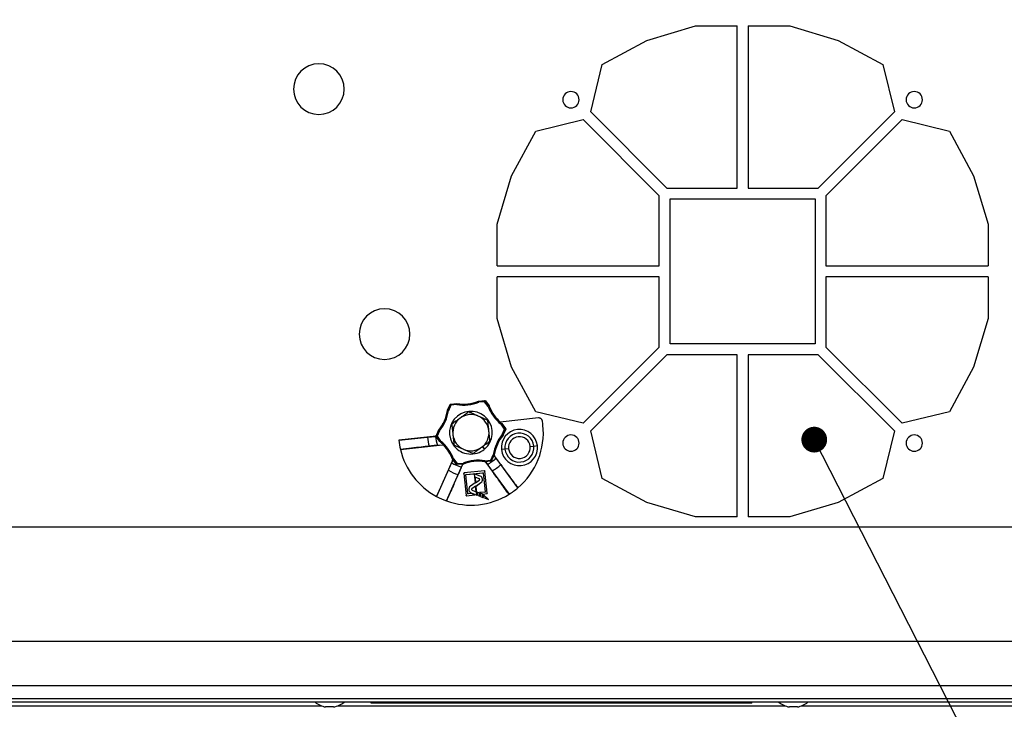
# Model space of a CAD drawing. Header units: millimetres. Extents: x 0 to 1956, y 0 to 1511.
# Tile 5 of 56: x 716 to 987, y 269 to 459. Entities that reach past the tile are written whole.
import ezdxf

# ---------------------------------------------------------------- set-up
doc = ezdxf.new("R2010")
doc.units = ezdxf.units.MM
doc.header["$LTSCALE"] = 7
doc.layers.add('DIMENSIONS', color=140, linetype='Continuous', lineweight=25)
doc.styles.add('SLDTEXTSTYLE0', font='TXT', dxfattribs={"width": 0.7})
doc.dimstyles.new('SLDDIMSTYLE1', dxfattribs={"dimtxt": 15.106055, "dimasz": 23.114, "dimexe": 0, "dimexo": 0.0625, "dimgap": 3.776514, "dimtad": 0, "dimtih": 1, "dimtoh": 1, "dimdec": 1, "dimrnd": 1e-09, "dimzin": 12, "dimdsep": 46, "dimtxsty": 'SLDTEXTSTYLE0', "dimsah": 1, "dimcen": 0.09, "dimadec": 0, "dimazin": 3, "dimtfac": 1, "dimtdec": 1, "dimtofl": 0, "dimtmove": 0, "dimatfit": 3, "dimfxl": 0, "dimfrac": 2, "dimtolj": 1, "dimtzin": 12, "dimarcsym": 0})
doc.dimstyles.new('SLDDIMSTYLE3', dxfattribs={"dimtxt": 0.18, "dimasz": 7.112, "dimexe": 0, "dimexo": 0.0625, "dimgap": 0, "dimtad": 0, "dimtih": 1, "dimtoh": 1, "dimdec": 0, "dimrnd": 1e-09, "dimzin": 0, "dimdsep": 46, "dimtxsty": 'Standard', "dimblk1": 'DOT', "dimblk2": 'DOT', "dimsah": 1, "dimcen": 0.09, "dimadec": 0, "dimazin": 0, "dimtfac": 7.112, "dimtdec": 0, "dimtofl": 0, "dimtmove": 0, "dimatfit": 3, "dimldrblk": 'DOT', "dimfxl": 0, "dimfrac": 2, "dimtolj": 1, "dimtzin": 0, "dimarcsym": 0})

# ---------------------------------------------------------------- blocks, each defined once
blk = doc.blocks.new('_D_5')
at = {"layer": 'DIMENSIONS'}
for p, q in [((839.05, 688.18), (392.81, 688.18)), ((415.04, 688.18), (415.04, 492.44)), ((386.31, 465.05), (381.24, 465.05)), ((381.24, 465.05), (381.24, 441.04)), ((443.77, 465.05), (448.84, 465.05)), ((448.84, 465.05), (448.84, 441.04)), ((381.24, 441.04), (386.31, 441.04)), ((448.84, 441.04), (443.77, 441.04)), ((415.04, 269.48), (415.04, 437.66)), ((565.18, 269.48), (392.81, 269.48))]:
    blk.add_line(p, q, dxfattribs=at)
for points in [[(415.04, 688.18), (411.48, 665.07), (418.6, 665.07)], [(415.04, 269.48), (418.6, 292.6), (411.48, 292.6)]]:
    blk.add_solid(points, dxfattribs=at)
at = {"layer": 'DIMENSIONS', "char_height": 14.817, "attachment_point": 1, "style": 'SLDTEXTSTYLE0'}
for s, insert in [('418.7', (386.31, 487.53)), ('16.48', (386.31, 460.14))]:
    blk.add_mtext(s, dxfattribs=dict(at, insert=insert))
blk = doc.blocks.new('_Dot')
at = {"color": 0, "linetype": 'ByBlock', "lineweight": -2}
blk.add_line((-0.5, 0), (-1, 0), dxfattribs=at)
at = {"color": 0, "linetype": 'ByBlock', "const_width": 0.5}
blk.add_lwpolyline([(-0.25, 0, 1), (0.25, 0, 1)], format="xyb", close=True, dxfattribs=at)

msp = doc.modelspace()

# ---------------------------------------------------------------- linework, layer by layer
for p, q in [((888.76, 453.13), (902.17, 457.15)), ((902.17, 457.15), (913.67, 457.15)), ((913.67, 412.38), (913.67, 457.15)), ((916.67, 457.15), (928.16, 457.15)), ((916.67, 457.15), (916.67, 412.38)), ((928.16, 457.15), (941.57, 453.13)), ((876.44, 446.49), (888.76, 453.13)), ((941.57, 453.13), (953.9, 446.49)), ((873.27, 433.4), (876.44, 446.49)), ((953.9, 446.49), (957.06, 433.4)), ((873.27, 433.4), (894.29, 412.38)), ((936.05, 412.38), (957.06, 433.4)), ((858.06, 428.11), (871.15, 431.28)), ((892.17, 410.26), (871.15, 431.28)), ((959.18, 431.28), (938.17, 410.26)), ((959.18, 431.28), (972.27, 428.11)), ((851.42, 415.79), (858.06, 428.11)), ((972.27, 428.11), (978.91, 415.79)), ((847.4, 402.38), (851.42, 415.79)), ((978.91, 415.79), (982.93, 402.38)), ((894.29, 412.38), (913.67, 412.38)), ((916.67, 412.38), (936.05, 412.38)), ((892.17, 390.88), (892.17, 410.26)), ((895.17, 409.38), (935.17, 409.38)), ((895.17, 369.38), (895.17, 409.38)), ((935.17, 409.38), (935.17, 369.38)), ((938.17, 410.26), (938.17, 390.88)), ((847.4, 390.88), (847.4, 402.38)), ((982.93, 402.38), (982.93, 390.88)), ((847.4, 390.88), (892.17, 390.88)), ((938.17, 390.88), (982.93, 390.88)), ((892.17, 387.88), (847.4, 387.88)), ((847.4, 376.39), (847.4, 387.88)), ((892.17, 368.5), (892.17, 387.88)), ((982.93, 387.88), (938.17, 387.88)), ((938.17, 387.88), (938.17, 368.5)), ((982.93, 387.88), (982.93, 376.39)), ((851.42, 362.98), (847.4, 376.39)), ((982.93, 376.39), (978.91, 362.98)), ((871.15, 347.48), (892.17, 368.5)), ((935.17, 369.38), (895.17, 369.38)), ((938.17, 368.5), (959.18, 347.48)), ((894.29, 366.38), (873.27, 345.36)), ((913.67, 366.38), (894.29, 366.38)), ((913.67, 321.62), (913.67, 366.38)), ((936.05, 366.38), (916.67, 366.38)), ((916.67, 366.38), (916.67, 321.62)), ((957.06, 345.36), (936.05, 366.38)), ((858.06, 350.65), (851.42, 362.98)), ((978.91, 362.98), (972.27, 350.65)), ((842.26, 353.45), (842.33, 353.26)), ((842.29, 353.55), (843.99, 353.73)), ((842.31, 353.46), (843.94, 353.63)), ((842.31, 353.46), (842.33, 353.26)), ((843.97, 353.43), (842.33, 353.26)), ((843.94, 353.63), (843.99, 353.73)), ((843.94, 353.63), (843.97, 353.43)), ((844.13, 353.55), (843.97, 353.43)), ((844.93, 352.11), (843.97, 353.43)), ((844.17, 353.65), (844.13, 353.55)), ((844.13, 353.55), (845.09, 352.23)), ((844.17, 353.65), (845.18, 352.27)), ((833.72, 351.06), (834.41, 352.62)), ((833.99, 350.95), (833.79, 350.98)), ((833.81, 351.03), (834.48, 352.53)), ((833.99, 350.95), (833.81, 351.03)), ((834.66, 352.45), (833.99, 350.95)), ((834.48, 352.53), (834.41, 352.62)), ((834.66, 352.45), (834.48, 352.53)), ((834.57, 352.74), (836.27, 352.92)), ((834.57, 352.74), (834.64, 352.65)), ((834.64, 352.65), (836.27, 352.82)), ((834.64, 352.65), (834.66, 352.45)), ((836.29, 352.62), (834.66, 352.45)), ((836.27, 352.82), (836.29, 352.62)), ((836.32, 352.82), (836.29, 352.62)), ((845.09, 352.23), (844.93, 352.11)), ((845.12, 352.18), (844.93, 352.11)), ((871.15, 347.48), (858.06, 350.65)), ((972.27, 350.65), (959.18, 347.48)), ((858.81, 348.94), (848.23, 347.82)), ((830.57, 343.96), (831.26, 345.52)), ((830.68, 343.98), (831.34, 345.48)), ((831.53, 345.39), (830.86, 343.89)), ((831.53, 345.39), (831.34, 345.48)), ((831.53, 345.39), (831.37, 345.52)), ((848.63, 347.35), (848.51, 347.19)), ((848.67, 347.31), (848.51, 347.19)), ((849.47, 345.87), (848.51, 347.19)), ((848.67, 347.31), (849.64, 345.99)), ((848.74, 347.38), (849.74, 346)), ((848.81, 344.37), (849.47, 345.87)), ((849.66, 345.79), (848.99, 344.29)), ((849.77, 345.8), (849.07, 344.24)), ((849.64, 345.99), (849.47, 345.87)), ((849.66, 345.79), (849.47, 345.87)), ((849.64, 345.99), (849.74, 346)), ((849.77, 345.8), (849.66, 345.79)), ((849.67, 345.89), (849.78, 345.9)), ((876.44, 332.28), (873.27, 345.36)), ((957.06, 345.36), (953.9, 332.28)), ((830.56, 343.93), (820.27, 342.84)), ((830.56, 343.93), (820.3, 342.84)), ((820.3, 342.84), (828.15, 343.65)), ((828.16, 343.61), (830.36, 343.84)), ((830.58, 343.91), (830.35, 343.88)), ((830.56, 343.93), (830.56, 343.93)), ((830.57, 343.96), (830.68, 343.98)), ((830.7, 343.78), (830.62, 343.77)), ((831.61, 342.4), (830.62, 343.77)), ((830.86, 343.89), (830.68, 343.98)), ((830.86, 343.89), (830.7, 343.78)), ((831.66, 342.45), (830.7, 343.78)), ((830.86, 343.89), (831.82, 342.57)), ((831.82, 342.57), (831.66, 342.45)), ((831.82, 342.57), (831.7, 342.41)), ((848.96, 344.24), (848.81, 344.37)), ((848.99, 344.29), (848.81, 344.37)), ((820.7, 340.28), (832.34, 341.52)), ((830.94, 341.39), (832.35, 341.54)), ((843.3, 340.98), (843.9, 340.31)), ((843.99, 340.39), (843.4, 341.05)), ((849.57, 340.35), (848.58, 340.24)), ((850.57, 340.45), (849.57, 340.35)), ((856.53, 341.09), (857.53, 341.19)), ((857.53, 341.19), (858.52, 341.3)), ((835.13, 337.23), (830.7, 327.26)), ((835.15, 337.23), (834.86, 336.57)), ((836.17, 336.14), (835.18, 337.5)), ((835.4, 337.65), (835.22, 337.58)), ((835.4, 337.65), (835.24, 337.54)), ((836.21, 336.21), (835.24, 337.54)), ((835.4, 337.65), (836.37, 336.33)), ((844.04, 337.14), (844.01, 336.94)), ((844.04, 337.14), (845.67, 337.31)), ((844.04, 337.14), (844.06, 336.94)), ((845.7, 337.11), (844.06, 336.94)), ((845.74, 337.05), (844.06, 336.87)), ((845.67, 337.31), (846.34, 338.81)), ((845.67, 337.31), (845.7, 337.11)), ((845.86, 337.23), (845.67, 337.31)), ((845.74, 337.05), (845.7, 337.11)), ((846.52, 338.73), (845.86, 337.23)), ((845.86, 337.23), (845.9, 337.17)), ((846.59, 338.71), (845.9, 337.17)), ((846.52, 338.73), (846.34, 338.81)), ((846.54, 338.78), (846.34, 338.81)), ((847.1, 337.86), (846.67, 338.45)), ((853.12, 329.64), (846.7, 338.45)), ((833.44, 326.05), (837.87, 336.01)), ((836.17, 336.14), (836.21, 336.21)), ((836.37, 336.33), (836.21, 336.21)), ((838.04, 336.23), (836.36, 336.06)), ((836.39, 336.13), (836.36, 336.06)), ((836.37, 336.33), (838, 336.5)), ((836.37, 336.33), (836.39, 336.13)), ((838.02, 336.3), (836.39, 336.13)), ((837.55, 335.37), (837.85, 336.03)), ((838, 336.5), (838.07, 336.31)), ((838, 336.5), (838.02, 336.3)), ((843.9, 334.35), (838.31, 333.76)), ((843.91, 334.35), (838.31, 333.76)), ((843.9, 334.35), (843.91, 334.35)), ((844.66, 328.16), (844.01, 334.26)), ((844.02, 334.26), (844.01, 334.26)), ((844.66, 328.16), (844.02, 334.26)), ((844.28, 336.69), (850.69, 327.87)), ((844.29, 336.71), (844.72, 336.13)), ((838.22, 333.65), (838.87, 327.55)), ((838.22, 333.65), (838.86, 327.55)), ((838.22, 333.65), (838.22, 333.65)), ((838.31, 333.76), (838.31, 333.76)), ((839.3, 328.09), (838.76, 333.21)), ((838.76, 333.21), (838.76, 333.21)), ((839.3, 328.09), (838.76, 333.21)), ((838.85, 333.32), (843.47, 333.81)), ((838.85, 333.32), (841.1, 333.56)), ((838.85, 333.32), (838.85, 333.32)), ((841.1, 333.56), (843.47, 333.81)), ((841.1, 333.56), (841.37, 331.01)), ((841.1, 333.56), (841.1, 333.56)), ((841.11, 333.55), (841.1, 333.56)), ((841.1, 333.56), (841.1, 333.56)), ((842.74, 332.92), (841.1, 333.56)), ((841.11, 333.55), (841.38, 331.01)), ((842.73, 332.91), (841.11, 333.55)), ((841.31, 332.63), (841.48, 331.08)), ((842.45, 332.18), (841.31, 332.63)), ((841.31, 332.63), (841.31, 332.62)), ((841.31, 332.62), (841.48, 331.08)), ((842.45, 332.18), (841.31, 332.62)), ((841.48, 331.08), (842.49, 331.76)), ((841.48, 331.08), (842.5, 331.75)), ((842.73, 332.91), (842.74, 332.92)), ((843.47, 333.81), (843.47, 333.81)), ((843.58, 333.72), (844.12, 328.6)), ((843.58, 333.72), (843.58, 333.72)), ((843.58, 333.72), (844.12, 328.6)), ((888.76, 325.63), (876.44, 332.28)), ((953.9, 332.28), (941.57, 325.63)), ((839.56, 329.14), (839.56, 329.14)), ((841.38, 331.01), (840.02, 330.11)), ((841.37, 331.01), (840.02, 330.11)), ((840.02, 330.11), (840.02, 330.11)), ((840.37, 329.2), (840.37, 329.2)), ((841.47, 330.09), (840.46, 329.39)), ((841.47, 330.09), (840.46, 329.39)), ((840.46, 329.39), (840.46, 329.39)), ((840.5, 329.03), (841.63, 328.58)), ((840.5, 329.03), (840.5, 329.03)), ((840.5, 329.03), (841.63, 328.58)), ((841.38, 331.01), (841.37, 331.01)), ((841.63, 328.58), (841.47, 330.09)), ((841.47, 330.09), (841.47, 330.09)), ((841.63, 328.58), (841.47, 330.09)), ((841.48, 331.08), (841.48, 331.08)), ((841.57, 330.16), (842.94, 331.11)), ((841.84, 327.65), (841.57, 330.16)), ((841.57, 330.16), (841.58, 330.16)), ((841.58, 330.16), (842.94, 331.1)), ((841.84, 327.65), (841.58, 330.16)), ((842.94, 331.11), (842.94, 331.1)), ((838.86, 327.55), (838.87, 327.55)), ((838.97, 327.46), (841.24, 327.7)), ((838.98, 327.46), (838.97, 327.46)), ((838.98, 327.46), (841.23, 327.7)), ((839.3, 328.09), (839.3, 328.09)), ((840.24, 328.09), (839.41, 328)), ((840.24, 328.09), (839.41, 328)), ((839.41, 328), (839.41, 328)), ((840.21, 328.29), (840.21, 328.29)), ((840.21, 328.29), (841.84, 327.65)), ((840.21, 328.29), (841.84, 327.65)), ((841.23, 327.7), (840.24, 328.09)), ((840.24, 328.09), (840.24, 328.09)), ((841.24, 327.7), (840.24, 328.09)), ((841.23, 327.7), (841.24, 327.7)), ((841.63, 328.58), (841.63, 328.58)), ((841.84, 327.65), (841.84, 327.65)), ((841.87, 328.49), (841.96, 327.6)), ((842.57, 328.21), (841.87, 328.49)), ((841.87, 328.49), (841.87, 328.49)), ((841.87, 328.49), (841.96, 327.6)), ((842.57, 328.21), (841.87, 328.49)), ((841.96, 327.6), (842.66, 327.33)), ((841.96, 327.6), (841.96, 327.6)), ((841.96, 327.6), (842.67, 327.32)), ((844.03, 328.49), (842.56, 328.34)), ((842.57, 328.33), (842.56, 328.34)), ((842.56, 328.34), (843.56, 327.94)), ((844.03, 328.49), (842.57, 328.33)), ((842.57, 328.33), (843.56, 327.95)), ((842.66, 327.33), (842.57, 328.21)), ((842.57, 328.21), (842.57, 328.21)), ((842.67, 327.32), (842.57, 328.21)), ((842.66, 327.33), (842.67, 327.32)), ((842.69, 328.16), (842.69, 328.17)), ((842.69, 328.17), (842.78, 327.28)), ((843.4, 327.89), (842.69, 328.17)), ((842.69, 328.16), (842.79, 327.28)), ((843.39, 327.89), (842.69, 328.16)), ((842.79, 327.28), (842.78, 327.28)), ((842.78, 327.28), (843.49, 327)), ((842.79, 327.28), (843.49, 327.01)), ((843.49, 327.01), (843.39, 327.89)), ((843.39, 327.89), (843.4, 327.89)), ((843.49, 327), (843.4, 327.89)), ((843.49, 327.01), (843.49, 327)), ((843.52, 327.84), (843.51, 327.84)), ((845.02, 326.4), (843.51, 327.84)), ((843.51, 327.84), (843.61, 326.95)), ((845.01, 326.41), (843.52, 327.84)), ((843.52, 327.84), (843.61, 326.96)), ((843.56, 327.95), (844.57, 328.05)), ((843.56, 327.94), (844.57, 328.05)), ((843.56, 327.95), (843.56, 327.94)), ((843.61, 326.96), (843.61, 326.95)), ((843.61, 326.96), (845.01, 326.41)), ((843.61, 326.95), (845.02, 326.4)), ((844.03, 328.49), (844.03, 328.49)), ((844.12, 328.6), (844.12, 328.6)), ((844.57, 328.05), (844.57, 328.05)), ((844.66, 328.16), (844.66, 328.16)), ((845.01, 326.41), (845.02, 326.4)), ((902.17, 321.62), (888.76, 325.63)), ((941.57, 325.63), (928.16, 321.62)), ((913.67, 321.62), (902.17, 321.62)), ((928.16, 321.62), (916.67, 321.62)), ((657.67, 318.88), (1072.67, 318.88)), ((656.43, 287.38), (1073.9, 287.38)), ((576.17, 275.08), (1154.17, 275.08)), ((574.07, 271.48), (1156.27, 271.48)), ((1153.88, 270.48), (576.45, 270.48)), ((674.9, 269.48), (798.94, 269.48)), ((802.27, 269.18), (800.07, 269.18)), ((803.4, 269.48), (926.94, 269.48)), ((812.67, 270.28), (812.67, 270.38)), ((817.67, 270.38), (812.67, 270.38)), ((817.67, 270.28), (812.67, 270.28)), ((817.67, 270.28), (817.67, 270.38)), ((912.67, 270.38), (817.67, 270.38)), ((912.67, 270.28), (817.67, 270.28)), ((912.67, 270.28), (912.67, 270.38)), ((917.67, 270.38), (912.67, 270.38)), ((917.67, 270.28), (912.67, 270.28)), ((917.67, 270.28), (917.67, 270.38)), ((930.27, 269.18), (928.07, 269.18)), ((931.4, 269.48), (1006.94, 269.48))]:
    msp.add_line(p, q)
at = {"color": 179, "linetype": 'Continuous', "lineweight": 18}
msp.add_line((607.67, 318.88), (1122.67, 318.88), dxfattribs=at)
at = {"flags": 128}
for points in [[(842.26, 353.45), (842.25, 353.48), (842.25, 353.5), (842.24, 353.52), (842.24, 353.54)], [(842.29, 353.55), (842.3, 353.5), (842.31, 353.46)], [(833.79, 350.98), (833.76, 350.99), (833.74, 350.99), (833.72, 351), (833.7, 351.01)], [(833.72, 351.06), (833.77, 351.04), (833.81, 351.03)], [(836.27, 352.82), (836.27, 352.87), (836.27, 352.92)], [(836.32, 352.91), (836.32, 352.88), (836.32, 352.86), (836.32, 352.84), (836.32, 352.82)], [(845.09, 352.23), (845.14, 352.25), (845.18, 352.27)], [(845.2, 352.23), (845.17, 352.21), (845.15, 352.2), (845.14, 352.19), (845.12, 352.18)], [(831.34, 345.48), (831.3, 345.5), (831.26, 345.52)], [(831.29, 345.57), (831.32, 345.55), (831.33, 345.54), (831.35, 345.53), (831.37, 345.52)], [(848.63, 347.35), (848.66, 347.37), (848.67, 347.39), (848.69, 347.4), (848.7, 347.42)], [(848.74, 347.38), (848.7, 347.34), (848.67, 347.31)], [(831.61, 342.4), (831.64, 342.43), (831.66, 342.45)], [(831.7, 342.41), (831.67, 342.39), (831.65, 342.36)], [(849.04, 344.19), (849.02, 344.21), (849, 344.22), (848.98, 344.23), (848.96, 344.24)], [(848.99, 344.29), (849.04, 344.26), (849.07, 344.24)], [(832.34, 341.52), (832.35, 341.53), (832.35, 341.54)], [(832.68, 341.42), (832.67, 341.41), (832.67, 341.4)], [(835.13, 337.54), (835.16, 337.55), (835.18, 337.56), (835.2, 337.57), (835.22, 337.58)], [(835.13, 337.54), (835.15, 337.54), (835.16, 337.54)], [(835.15, 337.23), (835.14, 337.23), (835.13, 337.23)], [(835.24, 337.54), (835.21, 337.52), (835.18, 337.5)], [(846.59, 338.71), (846.55, 338.72), (846.52, 338.73)], [(846.54, 338.78), (846.57, 338.77), (846.59, 338.77), (846.61, 338.76), (846.63, 338.76)], [(846.6, 338.76), (846.62, 338.76), (846.63, 338.75)], [(846.7, 338.45), (846.69, 338.45), (846.67, 338.45)], [(837.87, 336.01), (837.86, 336.02), (837.85, 336.03)], [(838.04, 336.23), (838.03, 336.27), (838.02, 336.3)], [(838.07, 336.31), (838.08, 336.28), (838.08, 336.26), (838.09, 336.24), (838.09, 336.22)], [(838.08, 336.24), (838.09, 336.23), (838.09, 336.22)], [(844.01, 336.85), (844.01, 336.88), (844.01, 336.9), (844.01, 336.92), (844.01, 336.94)], [(844.01, 336.85), (844.01, 336.86), (844.02, 336.87)], [(844.06, 336.94), (844.06, 336.9), (844.06, 336.87)], [(844.29, 336.71), (844.28, 336.7), (844.28, 336.69)], [(842.45, 332.18), (842.45, 332.18), (842.45, 332.18)], [(842.5, 331.75), (842.49, 331.76), (842.49, 331.76)]]:
    msp.add_lwpolyline(points, dxfattribs=at)
for centre, radius, start, end in [((798.21, 439.69), 7, 0, 180), ((798.21, 439.69), 7, 180, 0), ((867.79, 436.76), 2.25, 90, 270), ((867.79, 436.76), 2.25, 270, 90), ((962.54, 436.76), 2.25, 90, 270), ((962.54, 436.76), 2.25, 270, 90), ((816.33, 372.07), 7, 0, 180), ((816.33, 372.07), 7, 180, 0), ((838.12, 364.22), 11.54, 261.0551, 291.0484), ((838.12, 364.22), 11.45, 276.0517, 291.1093), ((842.33, 353.26), 0.2, 96.0523, 111.0478), ((843.97, 353.43), 0.2, 36.0544, 96.0491), ((822.39, 352.78), 11.54, 321.0551, 351.0484), ((822.39, 352.78), 11.74, 321.0551, 351.0484), ((822.39, 352.78), 11.45, 336.0517, 351.1093), ((833.99, 350.95), 0.2, 156.0523, 171.0478), ((840.17, 344.88), 5.9, 39.2094, 219.2094), ((834.66, 352.45), 0.2, 96.0544, 156.0491), ((836.29, 352.62), 0.2, 81.0556, 96.0512), ((838.12, 364.22), 11.74, 261.0551, 291.0484), ((838.12, 364.22), 11.45, 260.9942, 276.0517), ((855.89, 356.33), 11.74, 201.0551, 231.0484), ((844.93, 352.11), 0.2, 21.0556, 36.0512), ((855.89, 356.33), 11.54, 201.0551, 231.0484), ((855.89, 356.33), 11.45, 200.9942, 216.0517), ((822.39, 352.78), 11.45, 320.9942, 336.0517), ((840.17, 344.88), 5, 126.0517, 186.0517), ((840.17, 344.88), 5, 66.0517, 126.0517), ((840.17, 344.88), 5, 6.0517, 66.0517), ((840.17, 344.88), 5.9, 310.4239, 39.2094), ((855.89, 356.33), 11.45, 216.0517, 228.0089), ((840.17, 344.88), 20, 6.0517, 9.2797), ((831.53, 345.39), 0.2, 141.0556, 156.0512), ((840.17, 344.88), 5, 306.0517, 6.0517), ((855.89, 356.33), 11.45, 228.0089, 231.1093), ((853.55, 340.77), 5, 6.0517, 186.0517), ((848.51, 347.19), 0.2, 36.0523, 51.0478), ((849.47, 345.87), 0.2, 6.0517, 36.0491), ((849.47, 345.87), 0.2, 336.0544, 6.0518), ((840.17, 344.88), 20, 310.353, 6.0517), ((840.17, 344.88), 20, 185.8518, 186.0517), ((840.17, 344.88), 20, 186.0517, 193.2923), ((840.17, 344.88), 12.08, 185.8299, 186.0517), ((840.17, 344.88), 12.08, 186.0517, 197.9867), ((840.17, 344.88), 9.86, 185.7983, 186.0517), ((840.17, 344.88), 9.86, 186.0517, 200.7005), ((830.86, 343.89), 0.2, 156.0544, 216.0491), ((831.82, 342.57), 0.2, 216.0523, 231.0478), ((824.44, 333.43), 11.54, 21.0551, 51.0484), ((824.44, 333.43), 11.74, 21.0551, 51.0484), ((840.17, 344.88), 5, 186.0517, 246.0517), ((857.94, 336.99), 11.74, 141.0551, 171.0484), ((857.94, 336.99), 11.54, 141.0551, 171.0484), ((857.94, 336.99), 11.45, 140.9942, 171.1093), ((848.81, 344.37), 0.2, 321.0556, 336.0512), ((853.55, 340.77), 4, 6.0517, 186.0517), ((853.55, 340.77), 3, 6.0517, 186.0517), ((867.79, 342), 2.25, 90, 270), ((867.79, 342), 2.25, 270, 90), ((962.54, 342), 2.25, 90, 270), ((962.54, 342), 2.25, 270, 90), ((840.17, 344.88), 20, 193.2923, 241.7505), ((824.44, 333.43), 11.48, 44.1259, 51.0923), ((824.44, 333.43), 11.45, 20.9942, 44.0598), ((840.17, 344.88), 5.9, 219.2094, 309.2094), ((840.17, 344.88), 5, 246.0517, 306.0517), ((853.55, 340.77), 5, 186.0517, 6.0517), ((853.55, 340.77), 4, 186.0517, 6.0517), ((853.55, 340.77), 3, 186.0517, 6.0517), ((835.4, 337.65), 0.2, 201.0556, 216.0512), ((842.22, 325.54), 11.74, 81.0551, 111.0484), ((842.22, 325.54), 11.54, 81.0551, 111.0484), ((842.22, 325.54), 11.45, 80.9942, 111.1093), ((840.17, 344.88), 9.86, 297.4588, 314.6447), ((845.67, 337.31), 0.2, 276.0544, 336.0491), ((846.34, 338.81), 0.2, 336.0523, 351.0478), ((840.17, 344.88), 12.08, 239.0276, 253.0759), ((840.17, 344.88), 9.86, 237.4588, 254.6447), ((836.37, 336.33), 0.2, 216.0544, 276.0491), ((838, 336.5), 0.2, 276.0523, 291.0478), ((844.04, 337.14), 0.2, 261.0556, 276.0512), ((840.17, 344.88), 12.08, 299.0276, 313.0759), ((842.39, 331.96), 0.228, 296.4708, 76.6269), ((842.39, 331.96), 0.225, 296.4297, 76.6738), ((842.36, 331.95), 1.03, 304.5517, 68.5517), ((842.36, 331.95), 1.03, 304.5517, 68.5517), ((840.59, 329.25), 1.03, 123.5517, 186.0517), ((840.59, 329.25), 1.03, 123.5517, 186.0517), ((840.59, 329.25), 1.03, 186.0517, 248.5517), ((840.59, 329.25), 1.03, 186.0517, 248.5517), ((840.57, 329.22), 0.209, 124.5517, 186.0517), ((840.57, 329.22), 0.206, 124.5517, 186.0517), ((840.57, 329.22), 0.209, 186.0517, 248.5517), ((840.57, 329.22), 0.206, 186.0517, 248.5517), ((840.17, 344.88), 20, 301.7505, 310.353), ((840.17, 344.88), 20, 241.7505, 250.353), ((840.17, 344.88), 20, 250.353, 301.7505), ((801.17, 275.5), 6.41, 231.4199, 260.1254), ((801.17, 275.5), 6.41, 279.8746, 308.5801), ((929.17, 275.5), 6.41, 231.4199, 260.1254), ((929.17, 275.5), 6.41, 279.8746, 308.5801)]:
    msp.add_arc(centre, radius, start, end)
for points in [[(842.24, 353.54), (842.26, 353.55), (842.27, 353.55), (842.29, 353.55)], [(833.7, 351.01), (833.71, 351.02), (833.71, 351.04), (833.72, 351.06)], [(836.27, 352.92), (836.29, 352.92), (836.31, 352.92), (836.32, 352.91)], [(845.18, 352.27), (845.19, 352.26), (845.2, 352.24), (845.2, 352.23)], [(831.26, 345.52), (831.27, 345.54), (831.28, 345.56), (831.29, 345.57)], [(848.7, 347.42), (848.72, 347.4), (848.73, 347.39), (848.74, 347.38)], [(849.74, 346), (849.76, 345.97), (849.78, 345.93), (849.78, 345.9)], [(849.78, 345.9), (849.78, 345.87), (849.78, 345.83), (849.77, 345.8)], [(820.3, 342.84), (820.29, 342.84), (820.28, 342.84), (820.27, 342.84)], [(830.56, 343.93), (830.56, 343.94), (830.56, 343.95), (830.57, 343.96)], [(830.58, 343.91), (830.57, 343.92), (830.56, 343.92), (830.56, 343.93)], [(830.56, 343.93), (830.56, 343.93), (830.56, 343.93), (830.56, 343.93)], [(830.62, 343.77), (830.59, 343.81), (830.58, 343.86), (830.58, 343.91)], [(831.65, 342.36), (831.64, 342.38), (831.62, 342.39), (831.61, 342.4)], [(849.07, 344.24), (849.06, 344.22), (849.06, 344.21), (849.04, 344.19)], [(835.13, 337.54), (835.13, 337.54), (835.13, 337.54), (835.13, 337.54)], [(835.16, 337.54), (835.16, 337.53), (835.17, 337.52), (835.18, 337.5)], [(846.59, 338.71), (846.6, 338.73), (846.6, 338.74), (846.6, 338.76)], [(846.63, 338.76), (846.63, 338.76), (846.63, 338.75), (846.63, 338.75)], [(838.04, 336.23), (838.05, 336.24), (838.07, 336.24), (838.08, 336.24)], [(838.09, 336.22), (838.09, 336.22), (838.09, 336.22), (838.09, 336.22)], [(844.01, 336.85), (844.01, 336.85), (844.01, 336.85), (844.01, 336.85)], [(844.02, 336.87), (844.03, 336.87), (844.05, 336.87), (844.06, 336.87)]]:
    msp.add_open_spline(points, degree=3)
for points, knots in [([(843.99, 353.73), (844.02, 353.74), (844.06, 353.73), (844.12, 353.7), (844.15, 353.68), (844.17, 353.65)], [0, 0, 0, 0, 0.5, 0.5, 1, 1, 1, 1]), ([(834.41, 352.62), (834.42, 352.65), (834.45, 352.68), (834.51, 352.72), (834.54, 352.73), (834.57, 352.74)], [0, 0, 0, 0, 0.5, 0.5, 1, 1, 1, 1]), ([(839.56, 350.62), (839.46, 350.55), (839.27, 350.41), (838.98, 350.2), (838.69, 349.99), (838.37, 349.76), (838.01, 349.5), (837.62, 349.21), (837.35, 349.02), (837.22, 348.92)], [0, 0, 0, 0, 0.12912, 0.255064, 0.378521, 0.500279, 0.669226, 0.834676, 1, 1, 1, 1]), ([(842.2, 349.45), (842.12, 349.48), (841.97, 349.55), (841.75, 349.65), (841.49, 349.76), (841.19, 349.9), (840.76, 350.09), (840.21, 350.33), (839.78, 350.52), (839.56, 350.62)], [0, 0, 0, 0, 0.0835069, 0.16699, 0.2509069, 0.3749741, 0.5003964, 0.7451073, 1, 1, 1, 1]), ([(837.22, 348.92), (837.16, 348.88), (837.03, 348.78), (836.83, 348.64), (836.6, 348.47), (836.34, 348.28), (835.95, 348), (835.47, 347.64), (835.08, 347.37), (834.89, 347.22)], [0, 0, 0, 0, 0.083507, 0.16699, 0.250907, 0.374974, 0.500396, 0.745107, 1, 1, 1, 1]), ([(844.83, 348.28), (844.72, 348.33), (844.5, 348.43), (844.18, 348.57), (843.85, 348.72), (843.49, 348.88), (843.08, 349.06), (842.64, 349.25), (842.34, 349.38), (842.2, 349.45)], [0, 0, 0, 0, 0.1291199, 0.2550638, 0.3785212, 0.5002787, 0.6692257, 0.8346762, 1, 1, 1, 1]), ([(845.14, 345.41), (845.13, 345.49), (845.11, 345.65), (845.09, 345.9), (845.06, 346.18), (845.02, 346.5), (844.97, 346.98), (844.91, 347.57), (844.86, 348.04), (844.83, 348.28)], [0, 0, 0, 0, 0.083454, 0.167036, 0.251206, 0.376197, 0.502241, 0.746062, 1, 1, 1, 1]), ([(859.9, 348.11), (859.9, 348.14), (859.89, 348.2), (859.86, 348.29), (859.82, 348.38), (859.76, 348.49), (859.67, 348.62), (859.53, 348.74), (859.37, 348.84), (859.19, 348.91), (859, 348.95), (858.88, 348.94), (858.81, 348.94)], [0, 0, 0, 0, 0.062773, 0.125023, 0.187317, 0.250221, 0.374944, 0.500021, 0.623971, 0.749395, 0.875151, 1, 1, 1, 1]), ([(834.89, 347.22), (834.9, 347.1), (834.93, 346.87), (834.97, 346.51), (835, 346.16), (835.04, 345.81), (835.08, 345.45), (835.12, 345.08), (835.16, 344.72), (835.18, 344.48), (835.19, 344.35)], [0, 0, 0, 0, 0.128585, 0.253942, 0.376752, 0.497793, 0.623814, 0.748816, 0.874802, 1, 1, 1, 1]), ([(845.44, 342.54), (845.43, 342.66), (845.4, 342.9), (845.37, 343.26), (845.33, 343.61), (845.29, 343.96), (845.25, 344.32), (845.22, 344.68), (845.18, 345.05), (845.15, 345.29), (845.14, 345.41)], [0, 0, 0, 0, 0.129574, 0.255868, 0.379582, 0.501514, 0.6267, 0.750694, 0.87563, 1, 1, 1, 1]), ([(828.15, 343.65), (828.23, 343.66), (828.39, 343.68), (828.63, 343.7), (828.87, 343.73), (829.12, 343.75), (829.36, 343.78), (829.61, 343.81), (829.85, 343.83), (830.1, 343.86), (830.27, 343.88), (830.35, 343.88)], [0, 0, 0, 0, 0.111778, 0.223057, 0.333977, 0.444682, 0.555316, 0.666021, 0.776942, 0.888221, 1, 1, 1, 1]), ([(835.19, 344.35), (835.2, 344.27), (835.22, 344.11), (835.25, 343.87), (835.28, 343.59), (835.31, 343.27), (835.36, 342.79), (835.42, 342.19), (835.47, 341.72), (835.5, 341.48)], [0, 0, 0, 0, 0.082925, 0.165885, 0.249328, 0.373311, 0.498519, 0.744136, 1, 1, 1, 1]), ([(843.11, 340.84), (843.18, 340.89), (843.31, 340.98), (843.51, 341.13), (843.73, 341.29), (844, 341.48), (844.38, 341.77), (844.87, 342.12), (845.25, 342.4), (845.44, 342.54)], [0, 0, 0, 0, 0.083507, 0.16699, 0.250907, 0.374974, 0.500396, 0.745107, 1, 1, 1, 1]), ([(828.68, 341.15), (827.94, 341.07), (826.31, 340.89), (823.65, 340.6), (821.73, 340.4), (820.7, 340.28)], [0, 0, 0, 0, 0.278287, 0.61162, 1, 1, 1, 1]), ([(830.94, 341.39), (830.85, 341.39), (830.68, 341.37), (830.43, 341.34), (830.17, 341.31), (829.92, 341.29), (829.67, 341.26), (829.42, 341.23), (829.17, 341.2), (828.92, 341.18), (828.76, 341.16), (828.68, 341.15)], [0, 0, 0, 0, 0.11237, 0.224108, 0.335347, 0.446224, 0.556876, 0.667442, 0.778059, 0.888865, 1, 1, 1, 1]), ([(832.67, 341.4), (832.66, 341.41), (832.63, 341.44), (832.57, 341.47), (832.51, 341.5), (832.43, 341.52), (832.37, 341.52), (832.34, 341.52)], [0, 0, 0, 0, 0.165768, 0.331238, 0.500258, 0.750533, 1, 1, 1, 1]), ([(832.35, 341.54), (832.37, 341.55), (832.41, 341.55), (832.47, 341.54), (832.54, 341.52), (832.61, 341.49), (832.66, 341.44), (832.68, 341.42)], [0, 0, 0, 0, 0.165771, 0.331243, 0.500258, 0.750528, 1, 1, 1, 1]), ([(835.5, 341.48), (835.61, 341.43), (835.83, 341.34), (836.16, 341.19), (836.48, 341.05), (836.85, 340.88), (837.25, 340.71), (837.69, 340.51), (837.99, 340.38), (838.14, 340.31)], [0, 0, 0, 0, 0.1291199, 0.2550638, 0.3785212, 0.5002787, 0.6692257, 0.8346762, 1, 1, 1, 1]), ([(838.14, 340.31), (838.21, 340.28), (838.36, 340.21), (838.58, 340.11), (838.84, 340), (839.14, 339.87), (839.58, 339.67), (840.13, 339.43), (840.56, 339.24), (840.78, 339.14)], [0, 0, 0, 0, 0.083507, 0.16699, 0.250907, 0.374974, 0.500396, 0.745107, 1, 1, 1, 1]), ([(840.78, 339.14), (840.87, 339.21), (841.07, 339.35), (841.36, 339.56), (841.64, 339.77), (841.97, 340.01), (842.32, 340.27), (842.72, 340.55), (842.98, 340.74), (843.11, 340.84)], [0, 0, 0, 0, 0.12912, 0.255064, 0.378521, 0.500279, 0.669226, 0.834676, 1, 1, 1, 1]), ([(835.13, 337.23), (835.13, 337.24), (835.14, 337.28), (835.16, 337.33), (835.16, 337.39), (835.16, 337.46), (835.14, 337.51), (835.13, 337.54)], [0, 0, 0, 0, 0.166044, 0.331802, 0.500197, 0.749992, 1, 1, 1, 1]), ([(835.16, 337.54), (835.16, 337.53), (835.18, 337.49), (835.19, 337.44), (835.19, 337.38), (835.18, 337.3), (835.16, 337.25), (835.15, 337.23)], [0, 0, 0, 0, 0.166236, 0.331938, 0.500209, 0.749818, 1, 1, 1, 1]), ([(845.9, 337.17), (845.89, 337.14), (845.87, 337.11), (845.81, 337.07), (845.78, 337.05), (845.74, 337.05)], [0, 0, 0, 0, 0.5, 0.5, 1, 1, 1, 1]), ([(846.67, 338.45), (846.66, 338.46), (846.64, 338.49), (846.62, 338.54), (846.6, 338.6), (846.59, 338.68), (846.6, 338.73), (846.6, 338.76)], [0, 0, 0, 0, 0.166198, 0.3319, 0.500209, 0.749861, 1, 1, 1, 1]), ([(846.63, 338.75), (846.63, 338.74), (846.62, 338.7), (846.63, 338.65), (846.64, 338.59), (846.66, 338.52), (846.69, 338.48), (846.7, 338.45)], [0, 0, 0, 0, 0.166044, 0.331802, 0.500197, 0.749992, 1, 1, 1, 1]), ([(847.1, 337.86), (847.15, 337.79), (847.25, 337.66), (847.4, 337.45), (847.54, 337.25), (847.69, 337.05), (847.84, 336.85), (847.98, 336.65), (848.13, 336.45), (848.27, 336.25), (848.37, 336.12), (848.42, 336.06)], [0, 0, 0, 0, 0.111985, 0.223424, 0.334456, 0.445221, 0.555861, 0.666517, 0.777332, 0.888446, 1, 1, 1, 1]), ([(830.7, 327.26), (831.31, 328.62), (832.39, 331.04), (833.48, 333.46), (833.95, 334.53)], [0, 0, 0, 0, 0.561813, 1, 1, 1, 1]), ([(833.95, 334.53), (833.98, 334.6), (834.05, 334.75), (834.15, 334.97), (834.25, 335.19), (834.35, 335.42), (834.45, 335.64), (834.55, 335.87), (834.65, 336.1), (834.76, 336.33), (834.83, 336.49), (834.86, 336.57)], [0, 0, 0, 0, 0.111554, 0.222668, 0.333483, 0.444139, 0.554779, 0.665544, 0.776576, 0.888015, 1, 1, 1, 1]), ([(836.36, 336.06), (836.32, 336.05), (836.29, 336.06), (836.22, 336.09), (836.19, 336.11), (836.17, 336.14)], [0, 0, 0, 0, 0.5, 0.5, 1, 1, 1, 1]), ([(837.55, 335.37), (837.52, 335.29), (837.45, 335.14), (837.35, 334.91), (837.25, 334.68), (837.15, 334.45), (837.05, 334.22), (836.95, 333.99), (836.85, 333.77), (836.75, 333.55), (836.68, 333.4), (836.65, 333.33)], [0, 0, 0, 0, 0.111985, 0.223424, 0.334456, 0.445221, 0.555861, 0.666517, 0.777332, 0.888446, 1, 1, 1, 1]), ([(837.85, 336.03), (837.86, 336.05), (837.87, 336.08), (837.9, 336.12), (837.95, 336.17), (838.01, 336.21), (838.06, 336.23), (838.08, 336.24)], [0, 0, 0, 0, 0.166198, 0.3319, 0.500209, 0.749861, 1, 1, 1, 1]), ([(838.09, 336.22), (838.08, 336.21), (838.04, 336.2), (838, 336.17), (837.95, 336.13), (837.9, 336.08), (837.88, 336.03), (837.87, 336.01)], [0, 0, 0, 0, 0.166044, 0.331802, 0.500197, 0.749992, 1, 1, 1, 1]), ([(844.01, 334.26), (844.01, 334.28), (844, 334.31), (843.96, 334.34), (843.93, 334.35), (843.9, 334.35)], [0, 0, 0, 0, 0.5, 0.5, 1, 1, 1, 1]), ([(843.91, 334.35), (843.93, 334.35), (843.96, 334.35), (844, 334.31), (844.01, 334.29), (844.02, 334.26)], [0, 0, 0, 0, 0.5, 0.5, 1, 1, 1, 1]), ([(844.28, 336.69), (844.26, 336.7), (844.24, 336.73), (844.2, 336.76), (844.15, 336.8), (844.09, 336.83), (844.04, 336.84), (844.01, 336.85)], [0, 0, 0, 0, 0.166266, 0.332023, 0.500197, 0.74974, 1, 1, 1, 1]), ([(844.02, 336.87), (844.03, 336.87), (844.07, 336.86), (844.12, 336.85), (844.18, 336.82), (844.24, 336.78), (844.27, 336.73), (844.29, 336.71)], [0, 0, 0, 0, 0.166236, 0.331938, 0.500209, 0.749818, 1, 1, 1, 1]), ([(846.03, 334.32), (845.98, 334.39), (845.89, 334.52), (845.74, 334.71), (845.6, 334.91), (845.45, 335.11), (845.31, 335.31), (845.16, 335.51), (845.01, 335.72), (844.86, 335.92), (844.76, 336.06), (844.72, 336.13)], [0, 0, 0, 0, 0.111554, 0.222668, 0.333483, 0.444139, 0.554779, 0.665544, 0.776576, 0.888015, 1, 1, 1, 1]), ([(850.69, 327.87), (849.82, 329.08), (848.26, 331.23), (846.71, 333.38), (846.03, 334.32)], [0, 0, 0, 0, 0.561813, 1, 1, 1, 1]), ([(848.42, 336.06), (849.1, 335.12), (850.67, 332.98), (852.24, 330.84), (853.12, 329.64)], [0, 0, 0, 0, 0.438187, 1, 1, 1, 1]), ([(836.65, 333.33), (836.18, 332.26), (835.11, 329.84), (834.04, 327.41), (833.44, 326.05)], [0, 0, 0, 0, 0.438187, 1, 1, 1, 1]), ([(838.22, 333.65), (838.21, 333.67), (838.22, 333.7), (838.26, 333.74), (838.28, 333.76), (838.31, 333.76)], [0, 0, 0, 0, 0.5, 0.5, 1, 1, 1, 1]), ([(838.31, 333.76), (838.29, 333.75), (838.26, 333.74), (838.22, 333.7), (838.22, 333.67), (838.22, 333.65)], [0, 0, 0, 0, 0.5, 0.5, 1, 1, 1, 1]), ([(838.76, 333.21), (838.76, 333.23), (838.76, 333.26), (838.8, 333.31), (838.82, 333.32), (838.85, 333.32)], [0, 0, 0, 0, 0.5, 0.5, 1, 1, 1, 1]), ([(838.85, 333.32), (838.83, 333.32), (838.8, 333.3), (838.77, 333.26), (838.76, 333.23), (838.76, 333.21)], [0, 0, 0, 0, 0.5, 0.5, 1, 1, 1, 1]), ([(843.47, 333.81), (843.49, 333.81), (843.52, 333.81), (843.56, 333.77), (843.58, 333.75), (843.58, 333.72)], [0, 0, 0, 0, 0.5, 0.5, 1, 1, 1, 1]), ([(843.58, 333.72), (843.57, 333.74), (843.56, 333.77), (843.52, 333.8), (843.49, 333.81), (843.47, 333.81)], [0, 0, 0, 0, 0.5, 0.5, 1, 1, 1, 1]), ([(838.97, 327.46), (838.95, 327.46), (838.92, 327.46), (838.88, 327.5), (838.87, 327.52), (838.86, 327.55)], [0, 0, 0, 0, 0.5, 0.5, 1, 1, 1, 1]), ([(838.87, 327.55), (838.87, 327.53), (838.88, 327.5), (838.92, 327.47), (838.95, 327.46), (838.98, 327.46)], [0, 0, 0, 0, 0.5, 0.5, 1, 1, 1, 1]), ([(839.41, 328), (839.39, 328), (839.36, 328), (839.32, 328.04), (839.3, 328.07), (839.3, 328.09)], [0, 0, 0, 0, 0.5, 0.5, 1, 1, 1, 1]), ([(839.3, 328.09), (839.31, 328.07), (839.32, 328.04), (839.36, 328.01), (839.39, 328), (839.41, 328)], [0, 0, 0, 0, 0.5, 0.5, 1, 1, 1, 1]), ([(844.12, 328.6), (844.12, 328.58), (844.12, 328.55), (844.08, 328.51), (844.06, 328.49), (844.03, 328.49)], [0, 0, 0, 0, 0.5, 0.5, 1, 1, 1, 1]), ([(844.03, 328.49), (844.05, 328.49), (844.08, 328.51), (844.11, 328.55), (844.12, 328.58), (844.12, 328.6)], [0, 0, 0, 0, 0.5, 0.5, 1, 1, 1, 1]), ([(844.57, 328.05), (844.6, 328.06), (844.62, 328.07), (844.66, 328.11), (844.66, 328.14), (844.66, 328.16)], [0, 0, 0, 0, 0.5, 0.5, 1, 1, 1, 1]), ([(844.66, 328.16), (844.67, 328.14), (844.66, 328.11), (844.62, 328.07), (844.6, 328.05), (844.57, 328.05)], [0, 0, 0, 0, 0.5, 0.5, 1, 1, 1, 1])]:
    msp.add_open_spline(points, degree=3, knots=knots)

# ---------------------------------------------------------------- dimensions: what is measured, and where the dimension line sits
at = {"layer": 'DIMENSIONS'}
dim = msp.add_linear_dim(base=(415.04, 269.48), p1=(847.94, 688.18), p2=(574.07, 269.48), angle=90, dimstyle='SLDDIMSTYLE1', dxfattribs=at)
dim.commit()
dim.dimension.update_dxf_attribs({"geometry": '_D_5', "text_midpoint": (415.04, 465.05), "dimtype": 160})

# ---------------------------------------------------------------- leaders
msp.add_leader([(934.93, 342.96), (989.6, 235.95), (1034.05, 235.95)], dimstyle='SLDDIMSTYLE3', dxfattribs=at)

doc.saveas('drawing.dxf')
